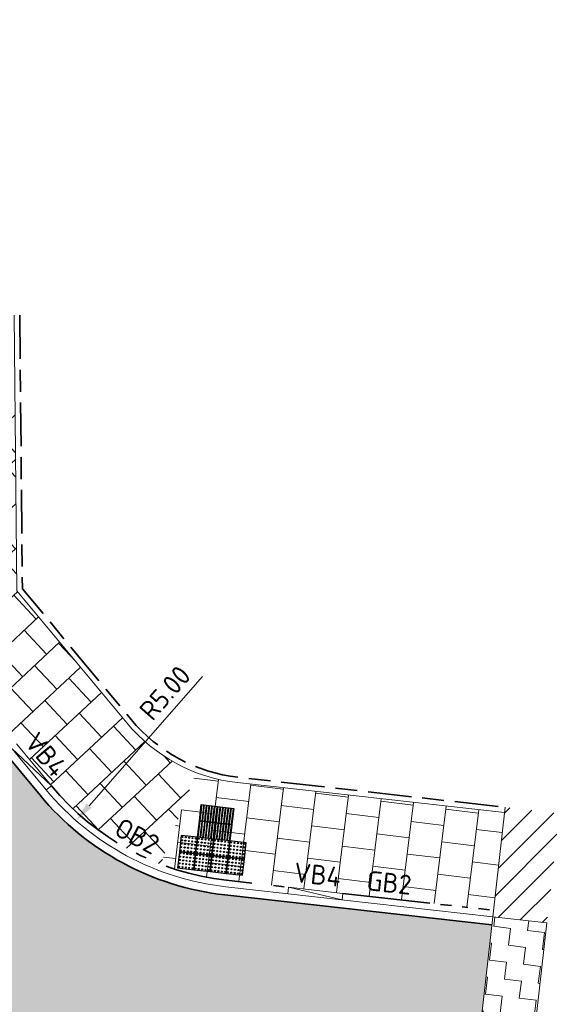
# Model space of a CAD drawing. Header units: metres. Extents: x 196651 to 397723, y 354703 to 710691.
# Tile 211 of 256: x 198077 to 198087, y 356126 to 356144. Entities that reach past the tile are written whole.
import ezdxf
from ezdxf.enums import TextEntityAlignment as Align

# ---------------------------------------------------------------- set-up
doc = ezdxf.new("R2010")
doc.units = ezdxf.units.M
doc.header["$MEASUREMENT"] = 0
for name, pattern in [('VH-OPSLUITBAND_100X200', [16, 8, -2, 4, -2]), ('VH-OPSLUITBAND_120X250', [26, 16, -4, 2, -4]), ('VH-RIJWIELPADBAND_410X225', [28, 16, -2, 2, -2, 0, -2, 2, -2])]:
    doc.linetypes.add(name, pattern=pattern)
for name, color, linetype, lineweight in [('N-WE-VH-GOOT_TEGEL-G', 170, 'Continuous', 35), ('N-WE-VH-KANTOPSLUITING_OPSLUITBAND_100X200-G', 5, 'VH-OPSLUITBAND_100X200', 35), ('N-WE-VH-KANTOPSLUITING_OPSLUITBAND_120X250-G', 5, 'VH-OPSLUITBAND_120X250', 35), ('N-WE-VH-KANTOPSLUITING_RIJWIELPADBAND_410X250-G', 5, 'VH-RIJWIELPADBAND_410X225', 35), ('N-WE-VH-KANTOPSLUITING_TEKST-T', 7, 'VH-OPSLUITBAND_100X200', 35), ('N-WE-VH-KANTVERHARDING-G', 1, 'Continuous', 5), ('N-WE-VH-VERHARDING_ASFALT_TRAPSGEWIJSFREZEN-1_TRAP-A', 5, 'Continuous', 5), ('N-WE-VH-VERHARDING_HERSTRATEN-A', 252, 'Continuous', 5), ('N-WE-VH-VERHARDING_TEGEL-A', 252, 'Continuous', 5), ('N-WE-VH-VERKEERSTEGEL-GELEIDETEGEL-S', 5, 'Continuous', 25), ('N-WE-VH-VERKEERSTEGEL-NOPPENTEGEL-S', 5, 'Continuous', 25), ('X-XX-AL-AANPIJLING-M', 7, 'Continuous', 18)]:
    doc.layers.add(name, color=color, linetype=linetype, lineweight=lineweight)
doc.layers.add('N-WE-VH-VERHARDING_ASFALT_DEKLAAG-G_ROOD', color=7, linetype='Continuous', lineweight=5, true_color=0xbf4040)
doc.styles.add('NLCS-ISO', font='NLCS-ISO.ttf')
doc.styles.add('NLCS-ISO-M200-T18', font='NLCS-ISO.ttf')
doc.dimstyles.new('NLCS-M200-T18-PIJL', dxfattribs={"dimscale": 0.2, "dimtxt": 1.799999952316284, "dimasz": 1.8, "dimexe": 2, "dimexo": 2, "dimgap": 0.7, "dimtad": 1, "dimzin": 0, "dimdsep": 46, "dimtxsty": 'NLCS-ISO-M200-T18', "dimcen": 0, "dimdle": 2, "dimse1": 1, "dimse2": 1, "dimclrd": 256, "dimclre": 256, "dimclrt": 256, "dimadec": 1, "dimazin": 0, "dimtfac": 1, "dimtofl": 0, "dimtmove": 1, "dimatfit": 0, "dimfxl": 2, "dimfxlon": 1, "dimtfillclr": 254, "dimtolj": 1, "dimtzin": 0, "dimlwd": 18, "dimlwe": 18, "dimarcsym": 0})

# ---------------------------------------------------------------- blocks, each defined once
blk = doc.blocks.new('TEKST TB')
at = {"style": 'NLCS-ISO'}
blk.add_attdef('TEKST_TROTTOIRBANDEN', text='', height=0.36, rotation=0.340705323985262, dxfattribs=at).set_placement((0, 0), align=Align.BOTTOM_CENTER)
blk = doc.blocks.new('*D1960')
at = {"layer": 'Defpoints', "color": 0, "ltscale": 0.2, "transparency": 16777216}
for p in [(198081.2521490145, 356132.7266048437), (198077.9517074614, 356128.9706648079)]:
    blk.add_point(p, dxfattribs=at)
at = {"layer": 'X-XX-AL-AANPIJLING-M', "linetype": 'Continuous', "lineweight": 18, "ltscale": 0.2, "transparency": 16777216}
blk.add_line((198080.2697644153, 356131.6086399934), (198078.1893392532, 356129.2410924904), dxfattribs=at)
at = {"layer": 'X-XX-AL-AANPIJLING-M', "ltscale": 0.2, "transparency": 16777216}
blk.add_solid([(198078.1442679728, 356129.280697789), (198078.2344105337, 356129.2014871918), (198077.9517074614, 356128.9706648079)], dxfattribs=at)
at = {"layer": 'X-XX-AL-AANPIJLING-M', "ltscale": 0.2, "transparency": 16777216, "insert": (198079.5805242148, 356131.3090604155), "char_height": 0.3599999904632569, "attachment_point": 5, "rotation": 48.69339178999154, "style": 'NLCS-ISO-M200-T18'}
blk.add_mtext('\\A1;R5.00', dxfattribs=at)
blk = doc.blocks.new('*U1818')
at = {"flags": 128}
for points in [[(4.996003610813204e-16, 0.3), (4.996003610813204e-16, 0.6000000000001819), (0.3000000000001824, 0.6000000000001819), (0.3000000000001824, 0.3000000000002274)], [(0.3000000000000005, 0.3), (0.3000000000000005, 0.6000000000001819), (0.6000000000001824, 0.6000000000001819), (0.6000000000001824, 0.3000000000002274)], [(4.996003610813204e-16, -5.048709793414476e-29), (4.996003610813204e-16, 0.3000000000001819), (0.3000000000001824, 0.3000000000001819), (0.3000000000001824, 2.27373675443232e-13)], [(0.3000000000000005, -5.048709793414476e-29), (0.3000000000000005, 0.3000000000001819), (0.6000000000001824, 0.3000000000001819), (0.6000000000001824, 2.27373675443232e-13)]]:
    blk.add_lwpolyline(points, close=True, dxfattribs=at)
for points in [[(0.004500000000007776, 0.5954999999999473, -0.4142135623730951), (0.007000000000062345, 0.5980000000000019), (0.1475000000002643, 0.5980000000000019)], [(0.1475000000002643, 0.5930000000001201), (0.007000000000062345, 0.5930000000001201, -0.414213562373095), (0.004500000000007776, 0.5955000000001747), (0.004500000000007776, 0.5954999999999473)], [(0.004500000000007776, 0.547000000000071, -0.4142135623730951), (0.007000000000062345, 0.5495000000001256), (0.1475000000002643, 0.5495000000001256)], [(0.1475000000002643, 0.5445000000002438), (0.007000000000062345, 0.5445000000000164, -0.414213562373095), (0.004500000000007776, 0.547000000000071), (0.004500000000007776, 0.547000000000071)], [(0.1475000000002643, 0.5980000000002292), (0.2930000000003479, 0.5980000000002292, -0.4142135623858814), (0.2955000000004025, 0.5955000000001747), (0.2955000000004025, 0.5955000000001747, -0.4142135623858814), (0.2930000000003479, 0.5930000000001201), (0.1475000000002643, 0.5930000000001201)], [(0.1475000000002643, 0.5495000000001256), (0.2930000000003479, 0.5495000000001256, -0.4142135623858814), (0.2955000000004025, 0.547000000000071), (0.2955000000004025, 0.5470000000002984, -0.4142135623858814), (0.2930000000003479, 0.5445000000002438), (0.1475000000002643, 0.5445000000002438)], [(0.3045000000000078, 0.5954999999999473, -0.4142135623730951), (0.3070000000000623, 0.5980000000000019), (0.4475000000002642, 0.5980000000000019)], [(0.4475000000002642, 0.5930000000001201), (0.3070000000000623, 0.5930000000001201, -0.414213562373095), (0.3045000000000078, 0.5955000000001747), (0.3045000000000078, 0.5954999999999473)], [(0.3045000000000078, 0.547000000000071, -0.4142135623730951), (0.3070000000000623, 0.5495000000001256), (0.4475000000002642, 0.5495000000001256)], [(0.4475000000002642, 0.5445000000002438), (0.3070000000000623, 0.5445000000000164, -0.414213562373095), (0.3045000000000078, 0.547000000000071), (0.3045000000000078, 0.547000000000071)], [(0.4475000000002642, 0.5980000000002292), (0.5930000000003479, 0.5980000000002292, -0.4142135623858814), (0.5955000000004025, 0.5955000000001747), (0.5955000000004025, 0.5955000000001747, -0.4142135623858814), (0.5930000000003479, 0.5930000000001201), (0.4475000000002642, 0.5930000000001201)], [(0.4475000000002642, 0.5495000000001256), (0.5930000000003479, 0.5495000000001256, -0.4142135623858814), (0.5955000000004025, 0.547000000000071), (0.5955000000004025, 0.5470000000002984, -0.4142135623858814), (0.5930000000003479, 0.5445000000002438), (0.4475000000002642, 0.5445000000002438)], [(0.004500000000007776, 0.4984999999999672, -0.4142135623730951), (0.007000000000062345, 0.5010000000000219), (0.1475000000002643, 0.5010000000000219)], [(0.1475000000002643, 0.4960000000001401), (0.007000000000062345, 0.4960000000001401, -0.414213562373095), (0.004500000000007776, 0.4985000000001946), (0.004500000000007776, 0.4984999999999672)], [(0.004500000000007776, 0.4500000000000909, -0.4142135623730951), (0.007000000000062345, 0.4525000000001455), (0.1475000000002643, 0.4525000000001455)], [(0.1475000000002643, 0.4475000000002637), (0.007000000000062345, 0.4475000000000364, -0.414213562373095), (0.004500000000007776, 0.4500000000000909), (0.004500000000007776, 0.4500000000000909)], [(0.004500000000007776, 0.4014999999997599, -0.4142135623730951), (0.007000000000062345, 0.4039999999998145), (0.1475000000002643, 0.4040000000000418)], [(0.1475000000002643, 0.3990000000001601), (0.007000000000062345, 0.3989999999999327, -0.414213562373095), (0.004500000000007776, 0.4014999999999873), (0.004500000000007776, 0.4014999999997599)], [(0.1475000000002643, 0.5010000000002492), (0.2930000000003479, 0.5010000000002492, -0.4142135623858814), (0.2955000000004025, 0.4985000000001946), (0.2955000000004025, 0.4985000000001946, -0.4142135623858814), (0.2930000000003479, 0.4960000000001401), (0.1475000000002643, 0.4960000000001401)], [(0.1475000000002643, 0.4525000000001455), (0.2930000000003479, 0.4525000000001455, -0.4142135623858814), (0.2955000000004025, 0.4500000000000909), (0.2955000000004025, 0.4500000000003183, -0.4142135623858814), (0.2930000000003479, 0.4475000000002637), (0.1475000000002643, 0.4475000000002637)], [(0.1475000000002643, 0.4040000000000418), (0.2930000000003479, 0.4040000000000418, -0.4142135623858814), (0.2955000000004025, 0.4014999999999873), (0.2955000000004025, 0.4015000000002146, -0.4142135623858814), (0.2930000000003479, 0.3990000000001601), (0.1475000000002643, 0.3990000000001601)], [(0.3045000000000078, 0.4984999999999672, -0.4142135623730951), (0.3070000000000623, 0.5010000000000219), (0.4475000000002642, 0.5010000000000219)], [(0.4475000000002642, 0.4960000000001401), (0.3070000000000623, 0.4960000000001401, -0.414213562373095), (0.3045000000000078, 0.4985000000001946), (0.3045000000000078, 0.4984999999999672)], [(0.3045000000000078, 0.4500000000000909, -0.4142135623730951), (0.3070000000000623, 0.4525000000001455), (0.4475000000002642, 0.4525000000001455)], [(0.4475000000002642, 0.4475000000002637), (0.3070000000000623, 0.4475000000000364, -0.414213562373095), (0.3045000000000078, 0.4500000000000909), (0.3045000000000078, 0.4500000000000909)], [(0.3045000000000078, 0.4014999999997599, -0.4142135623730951), (0.3070000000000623, 0.4039999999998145), (0.4475000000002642, 0.4040000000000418)], [(0.4475000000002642, 0.3990000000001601), (0.3070000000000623, 0.3989999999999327, -0.414213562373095), (0.3045000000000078, 0.4014999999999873), (0.3045000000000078, 0.4014999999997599)], [(0.4475000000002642, 0.5010000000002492), (0.5930000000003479, 0.5010000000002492, -0.4142135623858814), (0.5955000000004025, 0.4985000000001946), (0.5955000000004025, 0.4985000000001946, -0.4142135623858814), (0.5930000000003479, 0.4960000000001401), (0.4475000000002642, 0.4960000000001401)], [(0.4475000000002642, 0.4525000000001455), (0.5930000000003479, 0.4525000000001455, -0.4142135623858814), (0.5955000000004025, 0.4500000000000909), (0.5955000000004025, 0.4500000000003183, -0.4142135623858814), (0.5930000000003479, 0.4475000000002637), (0.4475000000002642, 0.4475000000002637)], [(0.4475000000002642, 0.4040000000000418), (0.5930000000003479, 0.4040000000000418, -0.4142135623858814), (0.5955000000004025, 0.4014999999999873), (0.5955000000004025, 0.4015000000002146, -0.4142135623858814), (0.5930000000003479, 0.3990000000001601), (0.4475000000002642, 0.3990000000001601)], [(0.004500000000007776, 0.3529999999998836, -0.4142135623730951), (0.007000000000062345, 0.3554999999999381), (0.1475000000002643, 0.3554999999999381)], [(0.1475000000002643, 0.3505000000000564), (0.007000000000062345, 0.350499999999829, -0.414213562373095), (0.004500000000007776, 0.3529999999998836), (0.004500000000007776, 0.3529999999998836)], [(0.004500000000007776, 0.3044999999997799, -0.4142135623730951), (0.007000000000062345, 0.3069999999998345), (0.1475000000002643, 0.3070000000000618)], [(0.1475000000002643, 0.3019999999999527), (0.007000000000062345, 0.3019999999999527, -0.414213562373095), (0.004500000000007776, 0.3045000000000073), (0.004500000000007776, 0.3044999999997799)], [(0.004500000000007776, 0.2954999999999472, -0.4142135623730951), (0.007000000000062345, 0.2980000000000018), (0.1475000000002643, 0.2980000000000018)], [(0.1475000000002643, 0.2930000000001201), (0.007000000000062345, 0.2930000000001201, -0.414213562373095), (0.004500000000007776, 0.2955000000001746), (0.004500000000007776, 0.2954999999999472)], [(0.004500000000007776, 0.2470000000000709, -0.4142135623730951), (0.007000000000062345, 0.2495000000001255), (0.1475000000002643, 0.2495000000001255)], [(0.1475000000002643, 0.2445000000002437), (0.007000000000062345, 0.2445000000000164, -0.414213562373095), (0.004500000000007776, 0.2470000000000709), (0.004500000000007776, 0.2470000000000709)], [(0.004500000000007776, 0.1984999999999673, -0.4142135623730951), (0.007000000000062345, 0.2010000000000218), (0.1475000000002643, 0.2010000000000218)], [(0.1475000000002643, 0.1960000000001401), (0.007000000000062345, 0.1960000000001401, -0.414213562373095), (0.004500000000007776, 0.1985000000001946), (0.004500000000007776, 0.1984999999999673)], [(0.1475000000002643, 0.3554999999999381), (0.2930000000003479, 0.3555000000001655, -0.4142135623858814), (0.2955000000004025, 0.3530000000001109), (0.2955000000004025, 0.3530000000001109, -0.4142135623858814), (0.2930000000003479, 0.3505000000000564), (0.1475000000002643, 0.3505000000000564)], [(0.1475000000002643, 0.3070000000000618), (0.2930000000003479, 0.3070000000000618, -0.4142135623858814), (0.2955000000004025, 0.3045000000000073), (0.2955000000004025, 0.3045000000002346, -0.4142135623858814), (0.2930000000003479, 0.3020000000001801), (0.1475000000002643, 0.3019999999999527)], [(0.1475000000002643, 0.2980000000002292), (0.2930000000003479, 0.2980000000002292, -0.4142135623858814), (0.2955000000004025, 0.2955000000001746), (0.2955000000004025, 0.2955000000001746, -0.4142135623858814), (0.2930000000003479, 0.2930000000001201), (0.1475000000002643, 0.2930000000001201)], [(0.1475000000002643, 0.2495000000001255), (0.2930000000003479, 0.2495000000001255, -0.4142135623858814), (0.2955000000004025, 0.2470000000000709), (0.2955000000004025, 0.2470000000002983, -0.4142135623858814), (0.2930000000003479, 0.2445000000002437), (0.1475000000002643, 0.2445000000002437)], [(0.1475000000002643, 0.2010000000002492), (0.2930000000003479, 0.2010000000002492, -0.4142135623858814), (0.2955000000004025, 0.1985000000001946), (0.2955000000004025, 0.1985000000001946, -0.4142135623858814), (0.2930000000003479, 0.1960000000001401), (0.1475000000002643, 0.1960000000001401)], [(0.3045000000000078, 0.3529999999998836, -0.4142135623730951), (0.3070000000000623, 0.3554999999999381), (0.4475000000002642, 0.3554999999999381)], [(0.4475000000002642, 0.3505000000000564), (0.3070000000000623, 0.350499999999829, -0.414213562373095), (0.3045000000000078, 0.3529999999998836), (0.3045000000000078, 0.3529999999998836)], [(0.3045000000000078, 0.3044999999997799, -0.4142135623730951), (0.3070000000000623, 0.3069999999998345), (0.4475000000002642, 0.3070000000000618)], [(0.4475000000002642, 0.3019999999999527), (0.3070000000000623, 0.3019999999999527, -0.414213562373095), (0.3045000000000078, 0.3045000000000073), (0.3045000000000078, 0.3044999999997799)], [(0.3045000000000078, 0.2954999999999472, -0.4142135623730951), (0.3070000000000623, 0.2980000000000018), (0.4475000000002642, 0.2980000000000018)], [(0.4475000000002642, 0.2930000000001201), (0.3070000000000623, 0.2930000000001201, -0.414213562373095), (0.3045000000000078, 0.2955000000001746), (0.3045000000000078, 0.2954999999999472)], [(0.3045000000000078, 0.2470000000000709, -0.4142135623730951), (0.3070000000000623, 0.2495000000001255), (0.4475000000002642, 0.2495000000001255)], [(0.4475000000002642, 0.2445000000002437), (0.3070000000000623, 0.2445000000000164, -0.414213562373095), (0.3045000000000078, 0.2470000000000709), (0.3045000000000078, 0.2470000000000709)], [(0.3045000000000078, 0.1984999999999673, -0.4142135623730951), (0.3070000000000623, 0.2010000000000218), (0.4475000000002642, 0.2010000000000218)], [(0.4475000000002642, 0.1960000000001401), (0.3070000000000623, 0.1960000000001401, -0.414213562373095), (0.3045000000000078, 0.1985000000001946), (0.3045000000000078, 0.1984999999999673)], [(0.4475000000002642, 0.3554999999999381), (0.5930000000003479, 0.3555000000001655, -0.4142135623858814), (0.5955000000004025, 0.3530000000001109), (0.5955000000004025, 0.3530000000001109, -0.4142135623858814), (0.5930000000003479, 0.3505000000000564), (0.4475000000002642, 0.3505000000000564)], [(0.4475000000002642, 0.3070000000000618), (0.5930000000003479, 0.3070000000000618, -0.4142135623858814), (0.5955000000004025, 0.3045000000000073), (0.5955000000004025, 0.3045000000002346, -0.4142135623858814), (0.5930000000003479, 0.3020000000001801), (0.4475000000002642, 0.3019999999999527)], [(0.4475000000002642, 0.2980000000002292), (0.5930000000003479, 0.2980000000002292, -0.4142135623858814), (0.5955000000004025, 0.2955000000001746), (0.5955000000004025, 0.2955000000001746, -0.4142135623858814), (0.5930000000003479, 0.2930000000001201), (0.4475000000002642, 0.2930000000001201)], [(0.4475000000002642, 0.2495000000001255), (0.5930000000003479, 0.2495000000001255, -0.4142135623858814), (0.5955000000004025, 0.2470000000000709), (0.5955000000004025, 0.2470000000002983, -0.4142135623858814), (0.5930000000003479, 0.2445000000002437), (0.4475000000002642, 0.2445000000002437)], [(0.4475000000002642, 0.2010000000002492), (0.5930000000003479, 0.2010000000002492, -0.4142135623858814), (0.5955000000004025, 0.1985000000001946), (0.5955000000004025, 0.1985000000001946, -0.4142135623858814), (0.5930000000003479, 0.1960000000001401), (0.4475000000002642, 0.1960000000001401)], [(0.004500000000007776, 0.1500000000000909, -0.4142135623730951), (0.007000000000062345, 0.1525000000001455), (0.1475000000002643, 0.1525000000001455)], [(0.1475000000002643, 0.1475000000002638), (0.007000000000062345, 0.1475000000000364, -0.414213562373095), (0.004500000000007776, 0.1500000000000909), (0.004500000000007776, 0.1500000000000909)], [(0.004500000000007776, 0.1014999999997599, -0.4142135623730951), (0.007000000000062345, 0.1039999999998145), (0.1475000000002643, 0.1040000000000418)], [(0.1475000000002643, 0.09900000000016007), (0.007000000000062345, 0.0989999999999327, -0.414213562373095), (0.004500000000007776, 0.1014999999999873), (0.004500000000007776, 0.1014999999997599)], [(0.004500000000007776, 0.05299999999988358, -0.4142135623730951), (0.007000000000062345, 0.05549999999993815), (0.1475000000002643, 0.05549999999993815)], [(0.1475000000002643, 0.05050000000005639), (0.007000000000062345, 0.05049999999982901, -0.414213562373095), (0.004500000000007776, 0.05299999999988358), (0.004500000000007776, 0.05299999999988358)], [(0.004500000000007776, 0.004499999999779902, -0.4142135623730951), (0.007000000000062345, 0.006999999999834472), (0.1475000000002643, 0.007000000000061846)], [(0.1475000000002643, 0.001999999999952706), (0.007000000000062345, 0.001999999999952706, -0.414213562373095), (0.004500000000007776, 0.004500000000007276), (0.004500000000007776, 0.004499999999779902)], [(0.1475000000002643, 0.1525000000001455), (0.2930000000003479, 0.1525000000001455, -0.4142135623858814), (0.2955000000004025, 0.1500000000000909), (0.2955000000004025, 0.1500000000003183, -0.4142135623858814), (0.2930000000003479, 0.1475000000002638), (0.1475000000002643, 0.1475000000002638)], [(0.1475000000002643, 0.1040000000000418), (0.2930000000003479, 0.1040000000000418, -0.4142135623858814), (0.2955000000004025, 0.1014999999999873), (0.2955000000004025, 0.1015000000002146, -0.4142135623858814), (0.2930000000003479, 0.09900000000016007), (0.1475000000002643, 0.09900000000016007)], [(0.1475000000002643, 0.05549999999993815), (0.2930000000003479, 0.05550000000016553, -0.4142135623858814), (0.2955000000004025, 0.05300000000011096), (0.2955000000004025, 0.05300000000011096, -0.4142135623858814), (0.2930000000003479, 0.05050000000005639), (0.1475000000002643, 0.05050000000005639)], [(0.1475000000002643, 0.007000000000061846), (0.2930000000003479, 0.007000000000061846, -0.4142135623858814), (0.2955000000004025, 0.004500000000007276), (0.2955000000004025, 0.00450000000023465, -0.4142135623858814), (0.2930000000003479, 0.00200000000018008), (0.1475000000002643, 0.001999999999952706)], [(0.3045000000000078, 0.1500000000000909, -0.4142135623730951), (0.3070000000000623, 0.1525000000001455), (0.4475000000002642, 0.1525000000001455)], [(0.4475000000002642, 0.1475000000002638), (0.3070000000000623, 0.1475000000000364, -0.414213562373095), (0.3045000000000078, 0.1500000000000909), (0.3045000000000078, 0.1500000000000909)], [(0.3045000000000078, 0.1014999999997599, -0.4142135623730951), (0.3070000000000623, 0.1039999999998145), (0.4475000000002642, 0.1040000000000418)], [(0.4475000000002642, 0.09900000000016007), (0.3070000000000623, 0.0989999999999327, -0.414213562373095), (0.3045000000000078, 0.1014999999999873), (0.3045000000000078, 0.1014999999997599)], [(0.3045000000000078, 0.05299999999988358, -0.4142135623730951), (0.3070000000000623, 0.05549999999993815), (0.4475000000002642, 0.05549999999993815)], [(0.4475000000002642, 0.05050000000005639), (0.3070000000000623, 0.05049999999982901, -0.414213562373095), (0.3045000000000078, 0.05299999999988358), (0.3045000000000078, 0.05299999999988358)], [(0.3045000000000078, 0.004499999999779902, -0.4142135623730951), (0.3070000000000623, 0.006999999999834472), (0.4475000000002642, 0.007000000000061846)], [(0.4475000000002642, 0.001999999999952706), (0.3070000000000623, 0.001999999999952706, -0.414213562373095), (0.3045000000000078, 0.004500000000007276), (0.3045000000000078, 0.004499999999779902)], [(0.4475000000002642, 0.1525000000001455), (0.5930000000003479, 0.1525000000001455, -0.4142135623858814), (0.5955000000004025, 0.1500000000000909), (0.5955000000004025, 0.1500000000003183, -0.4142135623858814), (0.5930000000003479, 0.1475000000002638), (0.4475000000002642, 0.1475000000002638)], [(0.4475000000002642, 0.1040000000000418), (0.5930000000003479, 0.1040000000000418, -0.4142135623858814), (0.5955000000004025, 0.1014999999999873), (0.5955000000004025, 0.1015000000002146, -0.4142135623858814), (0.5930000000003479, 0.09900000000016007), (0.4475000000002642, 0.09900000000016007)], [(0.4475000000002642, 0.05549999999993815), (0.5930000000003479, 0.05550000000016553, -0.4142135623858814), (0.5955000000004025, 0.05300000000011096), (0.5955000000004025, 0.05300000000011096, -0.4142135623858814), (0.5930000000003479, 0.05050000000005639), (0.4475000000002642, 0.05050000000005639)], [(0.4475000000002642, 0.007000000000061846), (0.5930000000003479, 0.007000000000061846, -0.4142135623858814), (0.5955000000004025, 0.004500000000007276), (0.5955000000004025, 0.00450000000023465, -0.4142135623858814), (0.5930000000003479, 0.00200000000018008), (0.4475000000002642, 0.001999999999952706)]]:
    blk.add_lwpolyline(points, format="xyb", dxfattribs=at)
blk = doc.blocks.new('*U2076')
for centre in [(0.02500000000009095, 0.2750000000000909), (0.02500000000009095, 0.2125000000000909), (0.08750000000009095, 0.2750000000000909), (0.08750000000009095, 0.2125000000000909), (0.1500000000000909, 0.2750000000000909), (0.1500000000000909, 0.2125000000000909), (0.2125000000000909, 0.2750000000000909), (0.2125000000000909, 0.2125000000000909), (0.2749999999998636, 0.2750000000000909), (0.2749999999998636, 0.2125000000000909), (0.3250000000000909, 0.2750000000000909), (0.3250000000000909, 0.2125000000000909), (0.3875000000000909, 0.2750000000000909), (0.3875000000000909, 0.2125000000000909), (0.4500000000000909, 0.2750000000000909), (0.4500000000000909, 0.2125000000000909), (0.5125000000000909, 0.2750000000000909), (0.5125000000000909, 0.2125000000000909), (0.5749999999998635, 0.2750000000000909), (0.5749999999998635, 0.2125000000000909), (0.6250000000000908, 0.2750000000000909), (0.6250000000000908, 0.2125000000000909), (0.6875000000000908, 0.2750000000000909), (0.6875000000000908, 0.2125000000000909), (0.7500000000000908, 0.2750000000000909), (0.7500000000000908, 0.2125000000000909), (0.8125000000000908, 0.2750000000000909), (0.8125000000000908, 0.2125000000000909), (0.8749999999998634, 0.2750000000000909), (0.8749999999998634, 0.2125000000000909), (0.9250000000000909, 0.2750000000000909), (0.9250000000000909, 0.2125000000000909), (0.9875000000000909, 0.2750000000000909), (0.9875000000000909, 0.2125000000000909), (1.050000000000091, 0.2750000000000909), (1.050000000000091, 0.2125000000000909), (1.112500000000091, 0.2750000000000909), (1.112500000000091, 0.2125000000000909), (1.174999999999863, 0.2750000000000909), (1.174999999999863, 0.2125000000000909), (0.02500000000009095, 0.1500000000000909), (0.02500000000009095, 0.0875000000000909), (0.02500000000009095, 0.02500000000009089), (0.08750000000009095, 0.1500000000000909), (0.08750000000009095, 0.0875000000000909), (0.08750000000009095, 0.02500000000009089), (0.1500000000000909, 0.1500000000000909), (0.1500000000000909, 0.0875000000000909), (0.1500000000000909, 0.02500000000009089), (0.2125000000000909, 0.1500000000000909), (0.2125000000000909, 0.0875000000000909), (0.2125000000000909, 0.02500000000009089), (0.2749999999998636, 0.1500000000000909), (0.2749999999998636, 0.0875000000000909), (0.2749999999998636, 0.02500000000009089), (0.3250000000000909, 0.1500000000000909), (0.3250000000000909, 0.0875000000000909), (0.3250000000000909, 0.02500000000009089), (0.3875000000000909, 0.1500000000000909), (0.3875000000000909, 0.0875000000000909), (0.3875000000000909, 0.02500000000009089), (0.4500000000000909, 0.1500000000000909), (0.4500000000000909, 0.0875000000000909), (0.4500000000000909, 0.02500000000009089), (0.5125000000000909, 0.1500000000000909), (0.5125000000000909, 0.0875000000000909), (0.5125000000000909, 0.02500000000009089), (0.5749999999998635, 0.1500000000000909), (0.5749999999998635, 0.0875000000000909), (0.5749999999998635, 0.02500000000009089), (0.6250000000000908, 0.1500000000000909), (0.6250000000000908, 0.0875000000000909), (0.6250000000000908, 0.02500000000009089), (0.6875000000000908, 0.1500000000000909), (0.6875000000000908, 0.0875000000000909), (0.6875000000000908, 0.02500000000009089), (0.7500000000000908, 0.1500000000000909), (0.7500000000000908, 0.0875000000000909), (0.7500000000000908, 0.02500000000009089), (0.8125000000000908, 0.1500000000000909), (0.8125000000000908, 0.0875000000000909), (0.8125000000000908, 0.02500000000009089), (0.8749999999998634, 0.1500000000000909), (0.8749999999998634, 0.0875000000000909), (0.8749999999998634, 0.02500000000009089), (0.9250000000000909, 0.1500000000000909), (0.9250000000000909, 0.0875000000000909), (0.9250000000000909, 0.02500000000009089), (0.9875000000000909, 0.1500000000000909), (0.9875000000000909, 0.0875000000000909), (0.9875000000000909, 0.02500000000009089), (1.050000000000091, 0.1500000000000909), (1.050000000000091, 0.0875000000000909), (1.050000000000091, 0.02500000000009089), (1.112500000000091, 0.1500000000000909), (1.112500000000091, 0.0875000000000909), (1.112500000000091, 0.02500000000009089), (1.174999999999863, 0.1500000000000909), (1.174999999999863, 0.0875000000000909), (1.174999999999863, 0.02500000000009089), (0.02500000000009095, -0.02499999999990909), (0.02500000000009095, -0.0874999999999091), (0.02500000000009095, -0.1499999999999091), (0.08750000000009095, -0.02499999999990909), (0.08750000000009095, -0.0874999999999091), (0.08750000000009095, -0.1499999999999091), (0.1500000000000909, -0.02499999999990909), (0.1500000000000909, -0.0874999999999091), (0.1500000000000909, -0.1499999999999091), (0.2125000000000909, -0.02499999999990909), (0.2125000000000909, -0.0874999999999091), (0.2125000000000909, -0.1499999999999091), (0.2749999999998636, -0.02499999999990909), (0.2749999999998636, -0.0874999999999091), (0.2749999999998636, -0.1499999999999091), (0.3250000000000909, -0.02499999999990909), (0.3250000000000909, -0.0874999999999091), (0.3250000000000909, -0.1499999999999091), (0.3875000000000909, -0.02499999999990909), (0.3875000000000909, -0.0874999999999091), (0.3875000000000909, -0.1499999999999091), (0.4500000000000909, -0.02499999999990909), (0.4500000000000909, -0.0874999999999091), (0.4500000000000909, -0.1499999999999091), (0.5125000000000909, -0.02499999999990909), (0.5125000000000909, -0.0874999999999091), (0.5125000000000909, -0.1499999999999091), (0.5749999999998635, -0.02499999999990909), (0.5749999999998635, -0.0874999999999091), (0.5749999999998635, -0.1499999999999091), (0.6250000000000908, -0.02499999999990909), (0.6250000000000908, -0.0874999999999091), (0.6250000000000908, -0.1499999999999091), (0.6875000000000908, -0.02499999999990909), (0.6875000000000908, -0.0874999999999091), (0.6875000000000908, -0.1499999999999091), (0.7500000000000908, -0.02499999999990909), (0.7500000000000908, -0.0874999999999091), (0.7500000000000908, -0.1499999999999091), (0.8125000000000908, -0.02499999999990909), (0.8125000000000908, -0.0874999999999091), (0.8125000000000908, -0.1499999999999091), (0.8749999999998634, -0.02499999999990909), (0.8749999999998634, -0.0874999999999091), (0.8749999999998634, -0.1499999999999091), (0.9250000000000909, -0.02499999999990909), (0.9250000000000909, -0.0874999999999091), (0.9250000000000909, -0.1499999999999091), (0.9875000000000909, -0.02499999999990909), (0.9875000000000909, -0.0874999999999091), (0.9875000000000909, -0.1499999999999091), (1.050000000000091, -0.02499999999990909), (1.050000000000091, -0.0874999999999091), (1.050000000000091, -0.1499999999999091), (1.112500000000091, -0.02499999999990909), (1.112500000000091, -0.0874999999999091), (1.112500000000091, -0.1499999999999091), (1.174999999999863, -0.02499999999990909), (1.174999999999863, -0.0874999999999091), (1.174999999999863, -0.1499999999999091), (0.02500000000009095, -0.2124999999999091), (0.02500000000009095, -0.2749999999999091), (0.08750000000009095, -0.2124999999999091), (0.08750000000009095, -0.2749999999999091), (0.1500000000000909, -0.2124999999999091), (0.1500000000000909, -0.2749999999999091), (0.2125000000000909, -0.2124999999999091), (0.2125000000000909, -0.2749999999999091), (0.2749999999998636, -0.2124999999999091), (0.2749999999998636, -0.2749999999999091), (0.3250000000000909, -0.2124999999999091), (0.3250000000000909, -0.2749999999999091), (0.3875000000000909, -0.2124999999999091), (0.3875000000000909, -0.2749999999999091), (0.4500000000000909, -0.2124999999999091), (0.4500000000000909, -0.2749999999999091), (0.5125000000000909, -0.2124999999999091), (0.5125000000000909, -0.2749999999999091), (0.5749999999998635, -0.2124999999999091), (0.5749999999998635, -0.2749999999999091), (0.6250000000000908, -0.2124999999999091), (0.6250000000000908, -0.2749999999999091), (0.6875000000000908, -0.2124999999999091), (0.6875000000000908, -0.2749999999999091), (0.7500000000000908, -0.2124999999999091), (0.7500000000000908, -0.2749999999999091), (0.8125000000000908, -0.2124999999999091), (0.8125000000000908, -0.2749999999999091), (0.8749999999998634, -0.2124999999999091), (0.8749999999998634, -0.2749999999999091), (0.9250000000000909, -0.2124999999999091), (0.9250000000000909, -0.2749999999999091), (0.9875000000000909, -0.2124999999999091), (0.9875000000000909, -0.2749999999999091), (1.050000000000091, -0.2124999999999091), (1.050000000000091, -0.2749999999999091), (1.112500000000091, -0.2124999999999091), (1.112500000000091, -0.2749999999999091), (1.174999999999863, -0.2124999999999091), (1.174999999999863, -0.2749999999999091)]:
    blk.add_circle(centre, 0.01)
for points in [[(0.2999999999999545, 2.273181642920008e-13), (0.2999999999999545, 0.3000000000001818), (0, 0.3000000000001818), (0, -5.551115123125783e-17)], [(0.5999999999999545, 2.273181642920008e-13), (0.5999999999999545, 0.3000000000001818), (0.2999999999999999, 0.3000000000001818), (0.2999999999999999, -5.551115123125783e-17)], [(0.8999999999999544, 2.273181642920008e-13), (0.8999999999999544, 0.3000000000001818), (0.5999999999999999, 0.3000000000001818), (0.5999999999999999, -5.551115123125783e-17)], [(1.199999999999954, 2.273181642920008e-13), (1.199999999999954, 0.3000000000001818), (0.8999999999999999, 0.3000000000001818), (0.8999999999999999, -5.551115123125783e-17)], [(0.2999999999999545, -0.2999999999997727), (0.2999999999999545, 1.818545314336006e-13), (0, 1.818545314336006e-13), (0, -0.3)], [(0.5999999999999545, -0.2999999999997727), (0.5999999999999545, 1.818545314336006e-13), (0.2999999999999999, 1.818545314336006e-13), (0.2999999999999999, -0.3)], [(0.8999999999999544, -0.2999999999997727), (0.8999999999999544, 1.818545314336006e-13), (0.5999999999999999, 1.818545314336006e-13), (0.5999999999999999, -0.3)], [(1.199999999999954, -0.2999999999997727), (1.199999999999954, 1.818545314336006e-13), (0.8999999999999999, 1.818545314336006e-13), (0.8999999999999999, -0.3)]]:
    blk.add_3dface(points)

msp = doc.modelspace()

# ---------------------------------------------------------------- hatches: boundary and pattern name
at = {"layer": 'N-WE-VH-VERHARDING_ASFALT_DEKLAAG-G_ROOD'}
h = msp.add_hatch(color=256, dxfattribs=at)
edge = h.paths.add_edge_path()
edge.add_line((198067.5757918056, 356142.9224683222), (198067.4727698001, 356151.4188680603))
edge.add_line((198067.4727698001, 356151.4188680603), (198067.4512937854, 356153.1900314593))
edge.add_line((198067.4512937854, 356153.1900314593), (198065.2291518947, 356153.1630693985))
edge.add_line((198065.2291518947, 356153.1630693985), (198065.2771761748, 356149.1633577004))
edge.add_line((198065.2771761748, 356149.1633577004), (198065.3096776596, 356146.4495613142))
edge.add_arc((198064.1596776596, 356146.4495613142), 1.149999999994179, -95.2610492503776, 0, ccw=False)
edge.add_line((198064.0542299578, 356145.3044059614), (198061.3955710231, 356145.5492194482))
edge.add_line((198061.3955710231, 356145.5492194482), (198061.2285745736, 356143.3555362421))
edge.add_line((198061.2285745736, 356143.3555362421), (198061.2350305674, 356143.3550167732))
edge.add_arc((198060.9021846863, 356139.2183860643), 4.150000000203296, 39.73346808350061, 85.39971820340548, ccw=False)
edge.add_line((198064.0936438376, 356141.8711371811), (198074.114396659, 356129.8154177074))
edge.add_arc((198070.1539112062, 356126.5234494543), 5.150000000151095, -5.866896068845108, 39.73346808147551, ccw=False)
edge.add_line((198075.2769357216, 356125.9970277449), (198075.2266550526, 356125.5077069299))
edge.add_line((198075.2266550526, 356125.5077069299), (198077.557889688, 356125.204665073))
edge.add_line((198077.557889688, 356125.204665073), (198080.027, 356124.914))
edge.add_line((198080.027, 356124.914), (198081.2830865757, 356124.7711247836))
edge.add_line((198081.2830865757, 356124.7711247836), (198081.534526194, 356124.7414851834))
edge.add_line((198081.534526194, 356124.7414851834), (198081.705887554, 356124.7220586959))
edge.add_arc((198081.7229336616, 356124.893815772), 0.1726008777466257, 84.36434983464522, 264.33221476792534, ccw=False)
edge.add_line((198081.7398834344, 356125.0655823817), (198085.2964146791, 356124.6643327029))
edge.add_line((198085.2964146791, 356124.6643327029), (198085.5659788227, 356127.0583203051))
edge.add_line((198085.5659788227, 356127.0583203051), (198080.6758981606, 356127.6089457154))
edge.add_arc((198081.2521490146, 356132.7266048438), 5.150000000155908, 219.7334680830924, 263.5755284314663, ccw=False)
edge.add_line((198077.2916635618, 356129.4346365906), (198068.7649278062, 356139.6929411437))
edge.add_arc((198072.725413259, 356142.9849093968), 5.15000000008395, 180.6946985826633, 219.7334680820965, ccw=False)
at = {"layer": 'N-WE-VH-VERHARDING_ASFALT_TRAPSGEWIJSFREZEN-1_TRAP-A', "lineweight": 9}
h = msp.add_hatch(dxfattribs=at)
h.set_pattern_fill('AVH-ASFALT_FREESVAK', color=256, scale=0.2, angle=83.00000000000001, pattern_type=2)
h.set_pattern_definition([(83.00000000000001, (198085.2964146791, 356124.5522234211), (-0.2720865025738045, 0.3482548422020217), [0.3125, -0.3125]), (173, (198085.3344988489, 356124.8623940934), (-0.3482548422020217, -0.2720865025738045), [0.3125, -0.3125])])
h.paths.add_polyline_path([(198086.5764830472, 356127.0954849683), (198085.5827628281, 356127.207378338), (198085.2964146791, 356124.6643327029), (198086.2901105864, 356124.5522234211)])
at = {"layer": 'N-WE-VH-VERHARDING_HERSTRATEN-A', "lineweight": 9}
h = msp.add_hatch(dxfattribs=at)
h.set_pattern_fill('ANSI31', color=256, scale=0.1)
h.set_pattern_definition([(45, (198085.5828452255, 356127.0954849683), (-0.2245064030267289, 0.2245064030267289), [])])
h.paths.add_polyline_path([(198086.8027373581, 356129.1040987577), (198085.8088698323, 356129.2146839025), (198085.5828452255, 356127.20736906), (198086.5764830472, 356127.0954849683)])
at = {"layer": 'N-WE-VH-VERHARDING_TEGEL-A'}
h = msp.add_hatch(dxfattribs=at)
h.set_pattern_fill('AVH-TEGEL_300X300_HALFST', color=256, scale=2, angle=313, pattern_type=2)
h.set_pattern_definition([(313, (0, 0), (0.6286051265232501, -0.2342127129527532), [0.6, -0.6]), (43.00000000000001, (0, 0), (-0.4091990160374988, 0.4388122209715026), [])])
edge = h.paths.add_edge_path()
edge.add_line((198069.8351162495, 356141.9206804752), (198068.1459816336, 356141.2987285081))
edge.add_arc((198072.7254132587, 356142.9849093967), 4.879999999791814, 200.214083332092, 219.7334680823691)
edge.add_line((198068.9725649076, 356139.8655297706), (198077.4993006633, 356129.6072252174))
edge.add_arc((198081.2521490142, 356132.7266048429), 4.879999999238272, 219.7334680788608, 248.9955007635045)
edge.add_line((198079.5029556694, 356128.1708697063), (198080.1481499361, 356129.8512638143))
edge.add_arc((198081.2521490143, 356132.7266048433), 3.079999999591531, 219.7334680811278, 248.9955007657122, ccw=False)
edge.add_line((198078.8835480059, 356130.7578160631), (198076.8695276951, 356133.1808340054))
edge.add_line((198076.8695276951, 356133.1808340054), (198076.8366862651, 356136.4733884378))
edge.add_line((198076.8366862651, 356136.4733884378), (198074.7367907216, 356136.4524431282))
edge.add_line((198074.7367907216, 356136.4524431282), (198074.6953494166, 356136.4518692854))
edge.add_line((198074.6953494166, 356136.4518692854), (198074.2596748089, 356136.4458364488))
edge.add_line((198074.2596748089, 356136.4458364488), (198074.1953973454, 356136.4449463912))
edge.add_line((198074.1953973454, 356136.4449463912), (198074.1568308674, 356136.4444123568))
edge.add_line((198074.1568308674, 356136.4444123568), (198070.3568122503, 356141.0161206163))
edge.add_arc((198072.7254132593, 356142.984909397), 3.080000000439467, 200.2140833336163, 219.7334680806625, ccw=False)
h = msp.add_hatch(dxfattribs=at)
h.set_pattern_fill('AVH-TEGEL_300X300_HALFST', color=256, scale=2, angle=353, pattern_type=2)
h.set_pattern_definition([(353, (0, 0), (0.6320884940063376, 0.2246422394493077), [0.6, -0.6]), (82.99999999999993, (0, 0), (-0.5955276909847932, 0.07312160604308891), [])])
h.paths.add_polyline_path([(198085.7976804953, 356129.1153118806), (198080.9075174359, 356129.6659465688, -0.06370333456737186), (198080.1481499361, 356129.8512638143), (198079.5029556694, 356128.1708697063, 0.06370333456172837), (198080.7061093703, 356127.8772501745), (198081.5966948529, 356127.7769698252), (198082.590415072, 356127.6650764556), (198085.5962724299, 356127.3266154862)])

# ---------------------------------------------------------------- linework, layer by layer
at = {"layer": 'N-WE-VH-GOOT_TEGEL-G', "flags": 128}
msp.add_lwpolyline([(198067.4391693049, 356154.189957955), (198067.4727698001, 356151.4188680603), (198067.5757918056, 356142.9224683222, 0.1720055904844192), (198068.7649278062, 356139.6929411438), (198077.2916635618, 356129.4346365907, 0.1936652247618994), (198080.6758981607, 356127.6089457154), (198085.5659788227, 356127.0583203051)], format="xyb", dxfattribs=at)
at = {"layer": 'N-WE-VH-KANTOPSLUITING_OPSLUITBAND_100X200-G', "ltscale": 0.1, "flags": 128}
msp.add_lwpolyline([(198076.919207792, 356138.2262111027), (198076.969167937, 356133.2174006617), (198078.960450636, 356130.8217377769, 0.1936652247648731), (198080.9187067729, 356129.7653185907), (198085.8087874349, 356129.2146931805)], format="xyb", dxfattribs=at)
at = {"layer": 'N-WE-VH-KANTOPSLUITING_OPSLUITBAND_120X250-G', "ltscale": 0.1, "flags": 128}
msp.add_lwpolyline([(198077.4993006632, 356129.6072252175, 0.1936652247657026), (198080.7061093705, 356127.8772501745), (198081.8451130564, 356127.7489978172)], format="xyb", dxfattribs=at)
at = {"layer": 'N-WE-VH-KANTOPSLUITING_RIJWIELPADBAND_410X250-G', "ltscale": 0.1, "flags": 128}
msp.add_lwpolyline([(198082.8388332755, 356127.6371044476), (198085.5961900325, 356127.3266247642)], dxfattribs=at)
at = {"layer": 'N-WE-VH-KANTVERHARDING-G', "flags": 128}
for points in [[(198065.1271869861, 356149.1615567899), (198065.079162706, 356153.161268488), (198067.6012827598, 356153.1918501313), (198067.6227587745, 356151.4206867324), (198067.72578078, 356142.9242869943, 0.1720055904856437), (198068.8802817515, 356139.7888237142), (198077.407017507, 356129.5305191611, 0.1936652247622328), (198080.6926821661, 356127.7580037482), (198085.5827628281, 356127.207378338)], [(198076.8192127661, 356138.225213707), (198076.8695276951, 356133.1808340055), (198078.8835480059, 356130.7578160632, 0.1936652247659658), (198080.9075174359, 356129.6659465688), (198085.7975980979, 356129.1153211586)], [(198081.7010986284, 356124.7226015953, -0.9997422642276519), (198081.7446804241, 356125.0650411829), (198085.2964146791, 356124.6643327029), (198085.5827628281, 356127.207378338)]]:
    msp.add_lwpolyline(points, format="xyb", dxfattribs=at)
for points in [[(198077.4993006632, 356129.6072252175), (198076.7678003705, 356130.2995454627)], [(198076.8600835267, 356130.376251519), (198077.4993006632, 356129.6072252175)], [(198077.4993006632, 356129.6072252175), (198077.407017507, 356129.5305191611)], [(198085.8088698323, 356129.2146839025), (198085.5828452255, 356127.20736906)], [(198081.831685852, 356127.629751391), (198081.8451130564, 356127.7489978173)], [(198081.8451130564, 356127.7489978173), (198082.8254060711, 356127.5178580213)], [(198081.8451130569, 356127.7489978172), (198082.8388332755, 356127.6371044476)], [(198082.8254060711, 356127.5178580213), (198082.8388332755, 356127.6371044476)], [(198085.5828452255, 356127.20736906), (198086.5764830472, 356127.0954849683), (198086.2901105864, 356124.5522234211), (198085.2964146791, 356124.6643327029)]]:
    msp.add_lwpolyline(points, dxfattribs=at)

# ---------------------------------------------------------------- block references
at = {"layer": 'N-WE-VH-KANTOPSLUITING_TEKST-T'}
for p, rotation, values in [((198077.1796920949, 356129.9917383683), 309.7334680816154, {'TEKST_TROTTOIRBANDEN': 'VB4'}), ((198078.9351870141, 356128.4317140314), 331.6544982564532, {'TEKST_TROTTOIRBANDEN': 'OB2'}), ((198082.3419731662, 356127.6930511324), 353.5755284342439, {'TEKST_TROTTOIRBANDEN': 'VB4'}), ((198083.6548098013, 356127.5452251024), 353.5525883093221, {'TEKST_TROTTOIRBANDEN': 'GB2'})]:
    msp.add_blockref('TEKST TB', p, dxfattribs=dict(at, rotation=rotation)).add_auto_attribs(values)
at = {"layer": 'N-WE-VH-VERKEERSTEGEL-GELEIDETEGEL-S', "rotation": 83.32706875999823}
msp.add_blockref('*U1818', (198080.7709626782, 356128.5975488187), dxfattribs=at)
at = {"layer": 'N-WE-VH-VERKEERSTEGEL-NOPPENTEGEL-S', "rotation": 173.5694374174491}
msp.add_blockref('*U2076', (198081.0356460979, 356128.2658200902), dxfattribs=at)

# ---------------------------------------------------------------- dimensions: what is measured, and where the dimension line sits
at = {"layer": 'X-XX-AL-AANPIJLING-M', "ltscale": 0.2}
dim = msp.add_radius_dim(center=(198081.2521490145, 356132.7266048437), mpoint=(198077.9517074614, 356128.9706648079), dimstyle='NLCS-M200-T18-PIJL', dxfattribs=at)
dim.commit()
dim.dimension.update_dxf_attribs({"geometry": '*D1960', "text_midpoint": (198079.8209043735, 356131.0978321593), "dimtype": 164})

doc.saveas('drawing.dxf')
